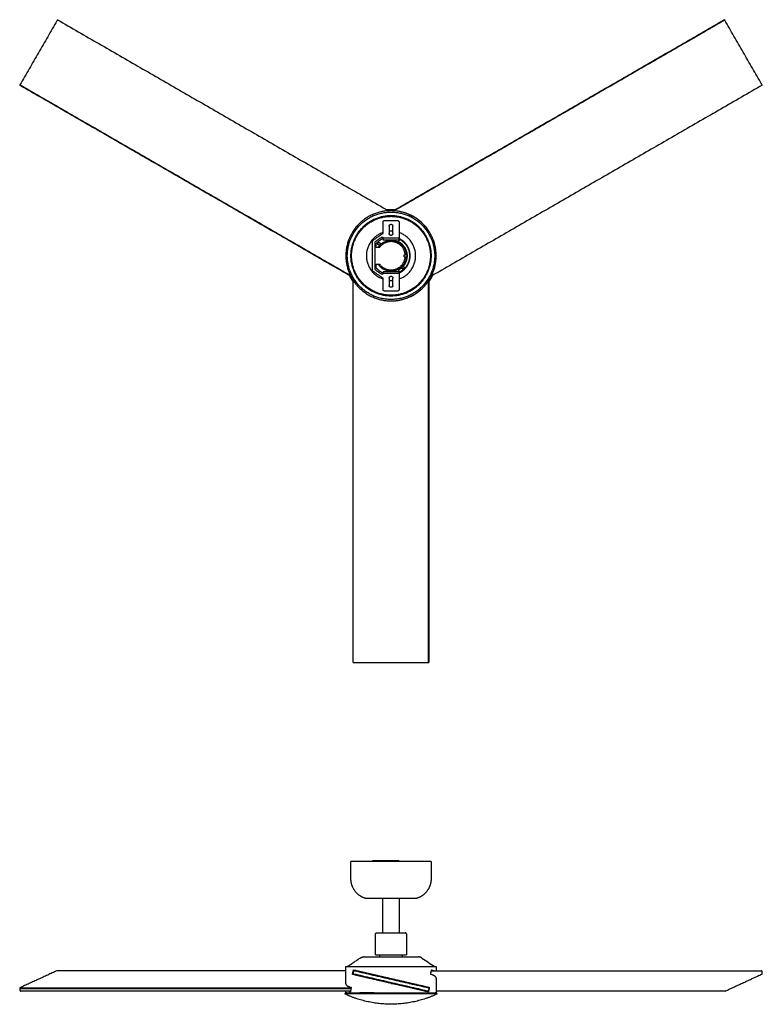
# Model space of a CAD drawing. Header units: millimetres. Extents: x 2334 to 4903, y -719 to 879.
# Tile 1 of 2: x 2334 to 3538, y -719 to 879. Entities that reach past the tile are written whole.
import ezdxf

# ---------------------------------------------------------------- set-up
doc = ezdxf.new("R2010")
doc.units = ezdxf.units.MM
doc.layers.add('Make2D$Visible$Curvas', color=7, linetype='Continuous')

msp = doc.modelspace()

# ---------------------------------------------------------------- linework, layer by layer
at = {"layer": 'Make2D$Visible$Curvas', "color": 7, "lineweight": -3, "true_color": 0xffffff}
for points, degree in [([(2395.1, 879.3), (2394.7, 878.6)], 1), ([(2395.1, 879.3), (2931.9, 569.4)], 1), ([(2939.8, 569.4), (3476.9, 879.5)], 1), ([(2394.1, 877.6), (2334.1, 773.8)], 1), ([(3477.3, 878.7), (2941.4, 569.3)], 1), ([(3537.2, 774.9), (3477.3, 878.7)], 1), ([(2870.7, 463), (2333.7, 773.1)], 1), ([(2334.1, 773.8), (2870.1, 464.4)], 1), ([(3538.2, 773.2), (3001.4, 463.2)], 1), ([(3538.2, 773.2), (3537.8, 773.9)], 1), ([(2936, 561.3), (2927.5, 561.3), (2910.5, 557.8), (2896.1, 548.2), (2890, 542.2)], 3), ([(2982, 542.2), (2975.9, 548.2), (2961.5, 557.8), (2944.5, 561.3), (2936, 561.3)], 3), ([(2981.3, 541.5), (2975.3, 547.4), (2961.1, 556.9), (2944.4, 560.3), (2936, 560.3)], 3), ([(2938.9, 561.2), (2938.9, 561.2)], 1), ([(2923, 532.7), (2923, 550.8)], 1), ([(2926, 553.8), (2946, 553.8)], 1), ([(2933, 544.4), (2933, 532.4)], 1), ([(2939, 532.4), (2939, 544.4)], 1), ([(2949, 550.8), (2949, 524.8)], 1), ([(2907.3, 521.7), (2923, 532.7)], 1), ([(3001.3, 529.5), (3001.3, 529.5), (3001.3, 529.5), (3001.3, 529.5)], 3), ([(2906, 473.2), (2906, 519.3)], 1), ([(2920, 525.8), (2910, 518.8)], 1), ([(2910, 518.8), (2910, 473.8)], 1), ([(2912, 509.8), (2912, 515.9)], 1), ([(2923, 525.8), (2920, 525.8)], 1), ([(2922.7, 524.3), (2923, 524.3)], 1), ([(2923, 524.8), (2923, 525.8)], 1), ([(2949, 524.8), (2923, 524.8)], 1), ([(2923, 524.8), (2923, 521.7)], 1), ([(2949, 521.7), (2923, 521.7)], 1), ([(2949.9, 522.9), (2948, 519.3)], 1), ([(2949, 521.7), (2949, 524.8)], 1), ([(2949, 524.3), (2949, 524.4)], 1), ([(2949.9, 522.9), (2949, 524.4)], 1), ([(2949, 523.8), (2949, 524.3)], 1), ([(2949, 524.3), (2949.9, 522.9)], 1), ([(2949, 524.3), (2949, 521.7)], 1), ([(2993.9, 525.7), (2993.9, 525.8), (2993.9, 525.8), (2993.9, 525.8)], 3), ([(2915, 509.8), (2912, 509.8)], 1), ([(2957.5, 494.8), (2957.5, 497.8)], 1), ([(2961, 497.8), (2959.5, 497.8)], 1), ([(2962, 496.3), (2962, 497.7)], 1), ([(2962, 494.8), (2962, 496.3)], 1), ([(2912, 482.8), (2915, 482.8)], 1), ([(2912, 476.6), (2912, 482.8)], 1), ([(2959.5, 494.8), (2961, 494.8)], 1), ([(2878.1, 466.8), (2881.2, 460.7), (2885.2, 455.1), (2890, 450.3)], 3), ([(2923, 459.8), (2907.3, 470.8)], 1), ([(2910, 473.8), (2920, 466.8)], 1), ([(2920, 466.8), (2923, 466.8)], 1), ([(2923, 468.2), (2922.7, 468.2)], 1), ([(2923, 470.8), (2949, 470.8)], 1), ([(2923, 470.8), (2923, 467.8)], 1), ([(2923, 467.8), (2949, 467.8)], 1), ([(2923, 466.8), (2923, 467.8)], 1), ([(2948, 473.2), (2949.9, 469.6)], 1), ([(2949, 468.2), (2949, 470.8)], 1), ([(2949, 467.8), (2949, 470.8)], 1), ([(2949.9, 469.6), (2949, 468.1)], 1), ([(2949.9, 469.6), (2949, 468.2)], 1), ([(2949, 468.2), (2949, 468.8)], 1), ([(2949, 467.8), (2949, 441.8)], 1), ([(2949.3, 468.8), (2949.4, 468.8)], 1), ([(2874.7, 460.7), (2874.6, 460.8)], 1), ([(2874.7, 460.5), (2874.7, 460.7)], 1), ([(2874.7, -163.7), (2874.7, 456.2)], 1), ([(2890, 450.3), (2896.1, 444.3), (2910.5, 434.7), (2927.5, 431.2), (2936, 431.3)], 3), ([(2890.8, 451), (2896.7, 445.1), (2910.9, 435.6), (2927.6, 432.2), (2936, 432.3)], 3), ([(2923, 441.8), (2923, 459.8)], 1), ([(2933, 460.1), (2933, 448.1)], 1), ([(2939, 448.1), (2939, 460.1)], 1), ([(2996.6, -163.7), (2996.6, 455.1)], 1), ([(2997.6, 461), (2997.4, 460.9)], 1), ([(2997.4, 460.9), (2997.4, 460.8)], 1), ([(2997.4, 456.4), (2997.4, -163.7)], 1), ([(2946, 438.8), (2926, 438.8)], 1), ([(2874.7, -163.7), (2875.5, -163.7)], 1), ([(2876.7, -163.7), (2996.6, -163.7)], 1), ([(2871, -515), (2871, -487.1)], 1), ([(2906, -485.6), (2906, -487.1)], 1), ([(2923, -485.6), (2907.3, -485.6)], 1), ([(2923, -485.6), (2923, -487.1)], 1), ([(2946, -485.6), (2926, -485.6)], 1), ([(2949, -485.6), (2949, -487.1)], 1), ([(3001, -487.1), (3001, -515)], 1), ([(2922.8, -602.5), (2922.8, -547.1)], 1), ([(2949.3, -547.1), (2949.3, -602.5)], 1), ([(2911, -638.4), (2911, -604.5)], 1), ([(2961, -604.5), (2961, -638.4)], 1), ([(2917.9, -641.6), (2917.9, -638.4)], 1), ([(2954.1, -638.4), (2954.1, -641.6)], 1), ([(2865.3, -657.3), (2885.8, -643.6)], 1), ([(2986.2, -643.6), (2993.1, -648.2), (2999.9, -652.8), (3006.7, -657.3)], 3), ([(2394.1, -664.2), (2334.1, -691.8)], 1), ([(2862.8, -664.2), (2394.1, -664.2)], 1), ([(2862.8, -685.3), (2862.8, -657.3)], 1), ([(2874.7, -668.3), (2875.5, -664.9)], 1), ([(2995.3, -697.2), (2875.5, -669.5)], 1), ([(2876.3, -664.2), (2876.3, -664.2)], 1), ([(2876.7, -664.2), (2996.6, -691.8)], 1), ([(2883.9, -665.8), (2883.9, -664.8)], 1), ([(3001.5, -664.1), (3537.3, -664.1)], 1), ([(3009.2, -657.3), (3009.2, -664.1)], 1), ([(3477.9, -697.2), (3537.8, -669.5)], 1), ([(3538.2, -668.3), (3537.8, -664.9)], 1), ([(2883.9, -672.5), (2883.9, -671.5)], 1), ([(2936, -684.6), (2937.6, -684.6), (2939.2, -684.6), (2940.7, -684.6)], 3), ([(2980.8, -687.2), (2980.7, -687.5), (2980.6, -687.8), (2980.5, -688.1)], 3), ([(3009.2, -676.1), (3009.2, -698.7)], 1), ([(2333.8, -693), (2334.2, -696.4)], 1), ([(2333.8, -693), (2871.1, -693)], 1), ([(2334.1, -691.8), (2871.3, -691.8)], 1), ([(2870.3, -697.2), (2334.7, -697.2)], 1), ([(2862.8, -698.7), (2862.8, -697.2)], 1), ([(2864.3, -700.2), (2864.3, -700.2), (2868, -700.2), (2878.6, -700.2), (2885.3, -700.2)], 3), ([(2908.6, -700.2), (2917.2, -700.2), (2926.6, -700.2), (2936, -700.2)], 3), ([(2917.9, -701.1), (2917.9, -700.2)], 1), ([(2936, -700.2), (2945.4, -700.2), (2954.8, -700.2), (2963.5, -700.2)], 3), ([(2954.1, -700.2), (2954.1, -701.1)], 1), ([(2978.8, -693.4), (2978.7, -693.6), (2978.6, -693.9), (2978.5, -694.2)], 3), ([(2986.7, -700.2), (2993.4, -700.2), (3004, -700.2), (3007.7, -700.2), (3007.7, -700.2)], 3), ([(2997.3, -693), (2996.5, -696.4)], 1), ([(3477.8, -697.2), (3009.2, -697.2)], 1)]:
    msp.add_open_spline(points, degree=degree, dxfattribs=at)
for points, weights in [([(2395.1, 879.3), (2395.1, 879.3), (2395.1, 879.3)], [1, 0.993571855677, 1]), ([(3476.9, 879.5), (3476.9, 879.5), (3476.9, 879.4)], [1, 0.963995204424, 1]), ([(2394.7, 878.6), (2394.6, 878.4), (2394.1, 877.6)], [1, 0.707106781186, 1]), ([(3537.8, 773.9), (3537.7, 774.1), (3537.2, 774.9)], [1, 0.707106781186, 1]), ([(3538.2, 773.2), (3538.2, 773.2), (3538.2, 773.2)], [1, 0.993571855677, 1]), ([(3538.2, 773.2), (3538.2, 773.2), (3538.2, 773.2)], [0.936939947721, 0.961734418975, 1]), ([(2920.4, 559.4), (2920.4, 559.4), (2920.4, 559.3)], [0.869740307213, 0.870541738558, 0.871382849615]), ([(2936, 570.9), (2932.9, 570.9), (2929.8, 570.6)], [1, 0.982983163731, 0.967943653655]), ([(2936, 570.8), (2932.9, 570.8), (2929.8, 570.6)], [1, 0.983143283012, 0.968226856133]), ([(2942, 570.6), (2939, 570.9), (2936, 570.9)], [0.969053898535, 0.983609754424, 1]), ([(2941.9, 570.6), (2939, 570.8), (2936, 570.8)], [0.969352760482, 0.983777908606, 1]), ([(2915.9, 558.1), (2915.9, 558.1), (2915.9, 558.1)], [0.879847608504, 0.879314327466, 0.878791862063]), ([(2923, 550.8), (2923, 553.8), (2926, 553.8)], [1, 0.707106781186, 1]), ([(2946, 553.8), (2949, 553.8), (2949, 550.8)], [1, 0.707106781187, 1]), ([(2952.3, 559.2), (2952.3, 559.2), (2952.3, 559.2)], [0.855560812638, 0.855853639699, 0.856189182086]), ([(2957, 557.8), (2957, 557.8), (2957, 557.8)], [0.853615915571, 0.853597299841, 0.853584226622]), ([(2936, 536.1), (2934.5, 536.1), (2933, 536)], [1, 0.984635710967, 0.970883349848]), ([(2939, 536), (2937.5, 536.1), (2936, 536.1)], [0.970870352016, 0.984628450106, 1]), ([(2906, 519.3), (2906, 520.8), (2907.3, 521.7)], [1, 0.886978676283, 1]), ([(2912, 515.9), (2916.4, 521.3), (2922.7, 524.3)], [1, 0.975513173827, 1]), ([(2948, 519.3), (2961.1, 512.5), (2962, 497.7)], [1, 0.869481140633, 1]), ([(2957.5, 497.8), (2957.5, 497.8), (2959.5, 497.8)], [1, 0.707106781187, 1]), ([(2962, 494.8), (2961.4, 485.6), (2955.3, 478.8)], [1, 0.943094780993, 1]), ([(2957.5, 494.8), (2957.5, 494.8), (2959.5, 494.8)], [1, 0.707106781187, 1]), ([(2868.6, 464.2), (2871.3, 458.7), (2874.7, 453.7)], [0.878912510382, 0.866758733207, 0.860429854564]), ([(2868.6, 464.2), (2871.2, 458.7), (2874.7, 453.7)], [0.879033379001, 0.866729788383, 0.860367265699]), ([(2907.3, 470.8), (2906, 471.7), (2906, 473.2)], [1, 0.886978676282, 1]), ([(2922.7, 468.2), (2916.4, 471.2), (2912, 476.6)], [1, 0.975513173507, 1]), ([(2953.5, 477), (2951, 474.7), (2948, 473.2)], [1, 0.991822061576, 1]), ([(2953.5, 477), (2953.6, 478.7), (2955.3, 478.8)], [1, 0.765909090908, 1]), ([(2955.3, 478.8), (2955.4, 478.8), (2955.5, 478.8)], [1, 0.999052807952, 1]), ([(2997.4, 453.9), (3000.9, 458.9), (3003.5, 464.5)], [0.860615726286, 0.867097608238, 0.879528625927]), ([(2997.4, 453.9), (3000.9, 458.9), (3003.5, 464.4)], [0.860680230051, 0.867125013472, 0.879397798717]), ([(2933, 456.5), (2934.5, 456.4), (2936, 456.4)], [0.970889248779, 0.984639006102, 1]), ([(2936, 456.4), (2937.5, 456.4), (2939, 456.5)], [1, 0.984621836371, 0.970858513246]), ([(2926, 438.8), (2923, 438.8), (2923, 441.8)], [1, 0.707106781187, 1]), ([(2949, 441.8), (2949, 438.8), (2946, 438.8)], [1, 0.707106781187, 1]), ([(2934, 431.3), (2934.1, 431.3), (2934.1, 431.3)], [0.859024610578, 0.859359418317, 0.859714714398]), ([(2936.9, 431.3), (2936.9, 431.3), (2936.9, 431.3)], [0.858633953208, 0.858445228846, 0.858263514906]), ([(2874.7, -163.7), (2874.7, -163.7), (2874.7, -163.7)], [1, 0.993571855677, 1]), ([(2875.5, -163.7), (2875.8, -163.7), (2876.7, -163.7)], [1, 0.707106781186, 1]), ([(2936, -487.1), (2871, -487.1), (2871, -487.1)], [1, 0.707106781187, 1]), ([(2907.3, -485.6), (2906, -485.6), (2906, -485.6)], [1, 0.886978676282, 1]), ([(2926, -485.6), (2923, -485.6), (2923, -485.6)], [1, 0.707106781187, 1]), ([(3001, -487.1), (3001, -487.1), (2936, -487.1)], [1, 0.707106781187, 1]), ([(2949, -485.6), (2949, -485.6), (2946, -485.6)], [1, 0.707106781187, 1]), ([(2936, -547.1), (2896, -547.1), (2896, -547.1)], [1, 0.707106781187, 1]), ([(2976, -547.1), (2976, -547.1), (2936, -547.1)], [1, 0.707106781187, 1]), ([(2911, -638.4), (2911, -638.4), (2936, -638.4)], [1, 0.707106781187, 1]), ([(2936, -638.4), (2961, -638.4), (2961, -638.4)], [1, 0.707106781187, 1]), ([(2885.8, -643.6), (2888.7, -641.7), (2892.2, -641.6)], [0.861880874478, 0.887082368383, 0.988551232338]), ([(2892.2, -641.6), (2892.2, -641.6), (2936, -641.6)], [1, 0.707106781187, 1]), ([(2936, -641.6), (2979.8, -641.6), (2979.8, -641.6)], [1, 0.707106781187, 1]), ([(2986.2, -643.6), (2983.3, -641.7), (2979.8, -641.6)], [0.861880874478, 0.887082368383, 0.988551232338]), ([(2862.8, -657.3), (2862.8, -657.3), (2936, -657.3)], [1, 0.707106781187, 1]), ([(2873.5, -670.1), (2874.3, -666.6), (2875.2, -662.8)], [0.865639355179, 0.863438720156, 0.861638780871]), ([(2936, -684.5), (2894.9, -675.1), (2873.5, -670.1)], [1, 0.811482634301, 0.865639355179]), ([(2875.5, -669.5), (2874.5, -669.3), (2874.7, -668.3)], [1, 0.707106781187, 1]), ([(2875.2, -662.8), (2897, -667.8), (2936, -676.8)], [0.861638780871, 0.819142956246, 1]), ([(2875.5, -664.9), (2875.8, -663.9), (2876.7, -664.2)], [1, 0.707106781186, 1]), ([(2936, -657.3), (3009.2, -657.3), (3009.2, -657.3)], [1, 0.707106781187, 1]), ([(3000.3, -670.1), (3001.1, -666.6), (3001.8, -662.8)], [0.865639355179, 0.863438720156, 0.861638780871]), ([(3009.2, -676.1), (3009.2, -672.4), (3000.3, -670.1)], [0.868347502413, 0.84018173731, 0.865639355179]), ([(3002.3, -664.1), (3002, -664), (3001.6, -663.8)], [0.855770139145, 0.856382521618, 0.85716407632]), ([(3001.8, -662.8), (3003.9, -663.4), (3005.4, -664.1)], [0.861638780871, 0.85621629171, 0.854430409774]), ([(3537.3, -664.1), (3537.3, -664.1), (3537.2, -664.2)], [1, 0.993571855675, 1]), ([(3537.8, -664.9), (3537.7, -664.1), (3537.3, -664.1)], [1, 0.782608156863, 1]), ([(3537.8, -669.5), (3538.3, -669.3), (3538.2, -668.3)], [1, 0.707106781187, 1]), ([(2862.8, -685.3), (2862.8, -689), (2871.5, -691.2)], [0.868347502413, 0.84053106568, 0.865016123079]), ([(2887.1, -672.2), (2887.1, -672.2), (2887.1, -672.2)], [0.908902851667, 0.908892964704, 0.908883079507]), ([(2914.5, -679.6), (2916.7, -679.6), (2919.1, -679.6)], [0.883759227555, 0.891505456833, 0.901238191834]), ([(2936, -676.8), (2976.8, -686.2), (2998.3, -691.2)], [1, 0.812581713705, 0.865016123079]), ([(2996.6, -698.5), (2974.8, -693.5), (2936, -684.5)], [0.861164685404, 0.820167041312, 1]), ([(2943.5, -679.6), (2945.7, -679.6), (2947.9, -679.6)], [0.948670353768, 0.935652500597, 0.924416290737]), ([(2965.2, -684.6), (2967.5, -684.6), (2969.6, -684.6)], [0.860825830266, 0.856575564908, 0.854809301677]), ([(2334.2, -696.4), (2334.3, -697.2), (2334.7, -697.2)], [1, 0.782608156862, 1]), ([(2334.7, -697.2), (2334.7, -697.2), (2334.8, -697.2)], [1, 0.993571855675, 1]), ([(2861.4, -701.1), (2861.4, -701.1), (2936, -701.1)], [1, 0.707106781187, 1]), ([(2861.4, -701.4), (2861.4, -701.2), (2861.4, -701.1)], [1, 0.946149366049, 0.912100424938]), ([(2862, -702.4), (2861.4, -702.1), (2861.4, -701.4)], [0.882038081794, 0.788966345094, 0.999999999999]), ([(2936, -718.6), (2897.3, -718.3), (2862, -702.4)], [1, 0.978469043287, 0.999960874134]), ([(2864.3, -700.2), (2862.8, -700.2), (2862.8, -698.7)], [1, 0.707106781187, 1]), ([(2870.1, -698.5), (2868, -697.9), (2866.5, -697.2)], [0.861164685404, 0.855995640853, 0.854337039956]), ([(2869.6, -697.2), (2869.9, -697.3), (2870.3, -697.5)], [0.855605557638, 0.856130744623, 0.856790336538]), ([(2871.5, -691.2), (2870.7, -694.7), (2870.1, -698.5)], [0.865016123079, 0.86289395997, 0.861164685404]), ([(2908.6, -700.2), (2895.4, -700.2), (2885.3, -700.2)], [0.887325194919, 0.853553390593, 0.853553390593]), ([(2936, -701.1), (3010.6, -701.1), (3010.6, -701.1)], [1, 0.707106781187, 1]), ([(3010, -702.4), (2974.7, -718.3), (2936, -718.6)], [0.999960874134, 0.978469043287, 1]), ([(2963.5, -700.2), (2976.6, -700.2), (2986.7, -700.2)], [0.887325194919, 0.853553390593, 0.853553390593]), ([(2973.8, -692.2), (2973.8, -692.2), (2973.8, -692.2)], [0.872966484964, 0.872963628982, 0.87296077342]), ([(2977.7, -694.2), (2978.5, -694.2), (2978.5, -694.2)], [0.930649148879, 0.959809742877, 1]), ([(2978.5, -694.2), (2978.5, -694.3), (2978.4, -694.3)], [0.910612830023, 0.899046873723, 0.889825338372]), ([(2986.9, -688.6), (2985.9, -688.9), (2985, -689.1)], [0.918296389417, 0.913651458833, 0.909339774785]), ([(2996.5, -696.4), (2996.3, -697.4), (2995.3, -697.2)], [1, 0.707106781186, 1]), ([(2998.3, -691.2), (2997.4, -694.7), (2996.6, -698.5)], [0.865016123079, 0.86289395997, 0.861164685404]), ([(3009.2, -698.7), (3009.2, -700.2), (3007.7, -700.2)], [1, 0.707106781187, 1]), ([(3010.6, -701.4), (3010.6, -702.1), (3010, -702.4)], [0.999999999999, 0.788966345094, 0.882038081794]), ([(3010.6, -701.4), (3010.6, -701.2), (3010.6, -701.1)], [1, 0.946149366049, 0.912100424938]), ([(3477.8, -697.2), (3477.9, -697.2), (3477.9, -697.2)], [1, 0.993571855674, 1])]:
    msp.add_rational_spline(points, weights, degree=2, dxfattribs=at)
for points, weights, knots in [([(3477.3, 878.7), (3477.1, 879), (3477, 879.2), (3476.9, 879.5), (3476.9, 879.5)], [1, 0.915586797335, 1, 0.915586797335, 1], [0, 0, 0, 0.657757, 0.657757, 1.315514, 1.315514, 1.315514]), ([(2334.1, 773.8), (2334, 773.5), (2333.8, 773.3), (2333.7, 773.1), (2333.7, 773.1)], [1, 0.915586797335, 1, 0.915586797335, 1], [0, 0, 0, 0.657757, 0.657757, 1.315514, 1.315514, 1.315514]), ([(2936, 569.5), (2862.8, 569.5), (2862.8, 496.3), (2862.8, 423), (2936, 423)], [1, 0.707106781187, 1, 0.707106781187, 1], [-230.097961, -230.097961, -230.097961, -115.048981, -115.048981, 0, 0, 0]), ([(2936, 425.3), (2865.1, 425.3), (2865.1, 496.3), (2865.1, 567.2), (2936, 567.2)], [1, 0.707106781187, 1, 0.707106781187, 1], [-222.872298, -222.872298, -222.872298, -111.436149, -111.436149, 0, 0, 0]), ([(2936, 431.3), (2871, 431.3), (2871, 496.3), (2871, 561.3), (2936, 561.3)], [1, 0.707106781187, 1, 0.707106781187, 1], [0, 0, 0, 102.101761, 102.101761, 204.203522, 204.203522, 204.203522]), ([(2936, 432.3), (2872, 432.3), (2872, 496.3), (2872, 560.3), (2936, 560.3)], [1, 0.707106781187, 1, 0.707106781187, 1], [-201.06193, -201.06193, -201.06193, -100.530965, -100.530965, 0, 0, 0]), ([(2936, 423), (3009.2, 423), (3009.2, 496.3), (3009.2, 569.5), (2936, 569.5)], [1, 0.707106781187, 1, 0.707106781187, 1], [-230.097961, -230.097961, -230.097961, -115.048981, -115.048981, 0, 0, 0]), ([(2936, 567.2), (3006.9, 567.2), (3006.9, 496.3), (3006.9, 425.3), (2936, 425.3)], [1, 0.707106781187, 1, 0.707106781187, 1], [-222.872298, -222.872298, -222.872298, -111.436149, -111.436149, 0, 0, 0]), ([(2936, 561.3), (3001, 561.3), (3001, 496.3), (3001, 431.3), (2936, 431.3)], [1, 0.707106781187, 1, 0.707106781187, 1], [0, 0, 0, 102.101761, 102.101761, 204.203522, 204.203522, 204.203522]), ([(2936, 560.3), (3000, 560.3), (3000, 496.3), (3000, 432.3), (2936, 432.3)], [1, 0.707106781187, 1, 0.707106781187, 1], [-201.06193, -201.06193, -201.06193, -100.530965, -100.530965, 0, 0, 0]), ([(2933, 544.4), (2933, 547.4), (2936, 547.4), (2939, 547.4), (2939, 544.4)], [1, 0.707106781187, 1, 0.707106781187, 1], [-9.424778, -9.424778, -9.424778, -4.712389, -4.712389, 0, 0, 0]), ([(2923, 534), (2896.1, 524.7), (2896.1, 496.3), (2896.1, 467.8), (2923, 458.6)], [0.898964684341, 0.772003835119, 1, 0.77200740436, 0.898960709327], [-111.391138, -111.391138, -111.391138, -62.634621, -62.634621, -13.878867, -13.878867, -13.878867]), ([(2939, 532.4), (2939, 529.4), (2936, 529.4), (2933, 529.4), (2933, 532.4)], [1, 0.707106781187, 1, 0.707106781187, 1], [-9.424778, -9.424778, -9.424778, -4.712389, -4.712389, 0, 0, 0]), ([(2949, 458.6), (2975.9, 467.8), (2975.9, 496.3), (2975.9, 524.7), (2949, 534)], [0.898929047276, 0.772035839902, 1, 0.772019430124, 0.898947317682], [-111.384294, -111.384294, -111.384294, -62.634621, -62.634621, -13.881438, -13.881438, -13.881438]), ([(2916.6, 513.7), (2914.6, 513.7), (2914.6, 515.7), (2914.6, 517.7), (2916.6, 517.7)], [1, 0.707106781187, 1, 0.707106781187, 1], [-6.283185, -6.283185, -6.283185, -3.141593, -3.141593, 0, 0, 0]), ([(2915, 509.8), (2924.8, 525), (2942.3, 520.4), (2959.9, 515.9), (2961, 497.8)], [1, 0.809333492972, 1, 0.809333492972, 1], [55.680446, 55.680446, 55.680446, 74.513843, 74.513843, 93.347239, 93.347239, 93.347239]), ([(2916.6, 517.7), (2918.6, 517.7), (2918.6, 515.7), (2918.6, 513.7), (2916.6, 513.7)], [1, 0.707106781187, 1, 0.707106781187, 1], [-6.283185, -6.283185, -6.283185, -3.141593, -3.141593, 0, 0, 0]), ([(2959, 497.8), (2957.9, 513.9), (2942.4, 518.4), (2926.9, 522.8), (2917.4, 509.8)], [1, 0.81835205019, 1, 0.81835205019, 1], [-56.327791, -56.327791, -56.327791, -28.163896, -28.163896, 0, 0, 0]), ([(2949, 468.1), (2967, 476.4), (2967, 496.3), (2967, 516.1), (2949, 524.4)], [1, 0.842423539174, 1, 0.842423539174, 1], [-70.559831, -70.559831, -70.559831, -35.279916, -35.279916, 0, 0, 0]), ([(2949.9, 522.9), (2966, 514.5), (2966, 496.3), (2966, 478), (2949.9, 469.6)], [1, 0.854911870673, 1, 0.854911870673, 1], [-65.449847, -65.449847, -65.449847, -32.724923, -32.724923, 0, 0, 0]), ([(2961, 494.8), (2959.9, 476.6), (2942.3, 472.1), (2924.8, 467.5), (2915, 482.8)], [1, 0.809333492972, 1, 0.809333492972, 1], [0.900541, 0.900541, 0.900541, 19.733937, 19.733937, 38.567333, 38.567333, 38.567333]), ([(2917.4, 482.8), (2926.9, 469.7), (2942.4, 474.2), (2957.9, 478.6), (2959, 494.8)], [1, 0.81835205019, 1, 0.81835205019, 1], [-56.327791, -56.327791, -56.327791, -28.163896, -28.163896, 0, 0, 0]), ([(2957.5, 476.8), (2957.5, 476.8), (2957.5, 476.8), (2957.5, 476.8), (2957.5, 476.8)], [0.998143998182, 0.999069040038, 1, 0.999229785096, 0.998463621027], [-3.15157819, -3.15157819, -3.15157819, -3.14159265, -3.14159265, -3.13333128, -3.13333128, -3.13333128]), ([(2933, 460.1), (2933, 463.1), (2936, 463.1), (2939, 463.1), (2939, 460.1)], [1, 0.707106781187, 1, 0.707106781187, 1], [-9.424778, -9.424778, -9.424778, -4.712389, -4.712389, 0, 0, 0]), ([(2939, 448.1), (2939, 445.1), (2936, 445.1), (2933, 445.1), (2933, 448.1)], [1, 0.707106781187, 1, 0.707106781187, 1], [-9.424778, -9.424778, -9.424778, -4.712389, -4.712389, 0, 0, 0]), ([(2996.6, -163.7), (2996.9, -163.7), (2997.2, -163.7), (2997.4, -163.7), (2997.4, -163.7)], [1, 0.915586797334, 1, 0.915586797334, 1], [0, 0, 0, 0.657757, 0.657757, 1.315514, 1.315514, 1.315514]), ([(2896, -547.1), (2885, -544.3), (2878, -535.3), (2871, -526.3), (2871, -515)], [1, 0.894552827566, 0.894552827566, 0.894552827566, 1], [0, 0, 0, 22.748542, 22.748542, 45.497083, 45.497083, 45.497083]), ([(3001, -515), (3001, -526.3), (2994, -535.3), (2987, -544.3), (2976, -547.1)], [1, 0.894552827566, 0.894552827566, 0.894552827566, 1], [0, 0, 0, 22.748542, 22.748542, 45.497083, 45.497083, 45.497083]), ([(2911, -604.5), (2911, -603.7), (2911.6, -603.1), (2912.2, -602.5), (2913.1, -602.5)], [1, 0.853553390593, 0.853553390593, 0.853553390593, 1], [0, 0, 0, 1.7002, 1.7002, 3.400401, 3.400401, 3.400401]), ([(2913.1, -602.5), (2913.1, -602.5), (2919.8, -602.5), (2926.5, -602.5), (2936, -602.5)], [1, 0.853553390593, 0.853553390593, 0.853553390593, 1], [0, 0, 0, 18.991269, 18.991269, 37.982539, 37.982539, 37.982539]), ([(2936, -602.5), (2945.5, -602.5), (2952.2, -602.5), (2958.9, -602.5), (2958.9, -602.5)], [1, 0.853553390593, 0.853553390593, 0.853553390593, 1], [0, 0, 0, 18.991269, 18.991269, 37.982539, 37.982539, 37.982539]), ([(2961, -604.5), (2961, -603.7), (2960.4, -603.1), (2959.8, -602.5), (2958.9, -602.5)], [1, 0.853553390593, 0.853553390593, 0.853553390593, 1], [0, 0, 0, 1.7002, 1.7002, 3.400401, 3.400401, 3.400401]), ([(2334.1, -691.8), (2333.9, -691.8), (2333.8, -692.2), (2333.7, -692.6), (2333.8, -693)], [1, 0.864179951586, 1, 0.864179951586, 1], [0.067177, 0.067177, 0.067177, 0.905249, 0.905249, 1.743321, 1.743321, 1.743321]), ([(2996.6, -691.8), (2997.1, -691.8), (2997.3, -692.2), (2997.6, -692.6), (2997.3, -693)], [1, 0.853354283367, 1, 0.853354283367, 1], [0, 0, 0, 0.871661, 0.871661, 1.743321, 1.743321, 1.743321])]:
    msp.add_rational_spline(points, weights, degree=2, knots=knots, dxfattribs=at)
for points, knots in [([(2987.8, 548), (2981, 554.8), (2964.7, 565.6), (2945.6, 569.6), (2936, 569.5)], [169.039179, 169.039179, 169.039179, 169.039179, 197.212376, 225.383314, 225.383314, 225.383314, 225.383314]), ([(2917.4, 509.8), (2917.3, 509.8), (2917.3, 509.8), (2917.1, 509.8), (2916.8, 509.8), (2916.5, 509.8), (2916.3, 509.8), (2916, 509.8), (2915.8, 509.8), (2915.6, 509.8), (2915.5, 509.8), (2915.3, 509.8), (2915.2, 509.8), (2915.1, 509.8), (2915, 509.8), (2915, 509.8), (2915, 509.8), (2915, 509.8)], [0, 0, 0, 0, 0.174847, 0.174847, 1.140954, 1.140954, 2.107062, 2.107062, 3.073169, 3.073169, 3.961686, 3.961686, 4.850202, 4.850202, 5.738718, 5.738718, 6.627234, 6.627234, 6.627234, 6.627234]), ([(2962, 497.4), (2962, 497.5), (2962, 497.6), (2962, 497.7), (2961.9, 498.2), (2961.9, 498.6), (2961.9, 499.1), (2961.8, 499.5), (2961.7, 500), (2961.7, 500.4), (2961.6, 500.9), (2961.5, 501.3), (2961.4, 501.8), (2961.3, 502.2), (2961.2, 502.7), (2961.1, 503.1), (2961, 503.5), (2960.8, 504), (2960.7, 504.4), (2960.6, 504.8), (2960.4, 505.3), (2960.2, 505.7), (2960.1, 506.1), (2959.9, 506.5), (2959.7, 507), (2959.5, 507.3), (2959.4, 507.7), (2959.2, 508)], [20.251061, 20.251061, 20.251061, 20.251061, 20.583244, 20.583244, 20.583244, 21.957952, 21.957952, 21.957952, 23.327302, 23.327302, 23.327302, 24.696761, 24.696761, 24.696761, 26.065969, 26.065969, 26.065969, 27.434563, 27.434563, 27.434563, 28.802181, 28.802181, 28.802181, 30.168461, 30.168461, 30.168461, 31.377358, 31.377358, 31.377358, 31.377358]), ([(2962, 497.7), (2962, 497.5), (2962, 497.2), (2962, 497), (2962, 496.8), (2962, 496.5), (2962, 496.3)], [0, 0, 0, 0, 0.7284, 0.7284, 0.7284, 1.479415, 1.479415, 1.479415, 1.479415]), ([(2962, 496.3), (2962, 496), (2962, 495.8), (2962, 495.5), (2962, 495.3), (2962, 495), (2962, 494.8)], [0, 0, 0, 0, 0.751015, 0.751015, 0.751015, 1.479415, 1.479415, 1.479415, 1.479415]), ([(2915, 482.8), (2915, 482.8), (2915, 482.8), (2915, 482.8), (2915.1, 482.8), (2915.2, 482.8), (2915.3, 482.8), (2915.5, 482.8), (2915.6, 482.8), (2915.8, 482.8), (2916, 482.8), (2916.3, 482.8), (2916.5, 482.8), (2916.8, 482.8), (2917.1, 482.8), (2917.3, 482.8), (2917.3, 482.8), (2917.4, 482.8)], [0, 0, 0, 0, 0.888516, 0.888516, 1.777032, 1.777032, 2.665549, 2.665549, 3.554065, 3.554065, 4.520172, 4.520172, 5.48628, 5.48628, 6.452388, 6.452388, 6.627234, 6.627234, 6.627234, 6.627234]), ([(2955.3, 478.8), (2955.6, 479.1), (2955.8, 479.4), (2956.1, 479.7), (2956.4, 480.1), (2956.7, 480.4), (2956.9, 480.8), (2957.2, 481.2), (2957.5, 481.6), (2957.7, 482), (2958, 482.4), (2958.2, 482.8), (2958.5, 483.2), (2958.7, 483.6), (2958.9, 484), (2959.2, 484.4), (2959.4, 484.9), (2959.6, 485.3), (2959.8, 485.7), (2960, 486.2), (2960.2, 486.7), (2960.3, 487.1), (2960.5, 487.6), (2960.7, 488), (2960.8, 488.5), (2961, 489), (2961.1, 489.5), (2961.2, 489.9), (2961.3, 490.4), (2961.5, 490.9), (2961.5, 491.4), (2961.6, 491.9), (2961.7, 492.3), (2961.8, 492.8), (2961.8, 492.9), (2961.8, 493), (2961.8, 493.1), (2961.8, 493.2), (2961.8, 493.3), (2961.8, 493.3), (2961.9, 493.5), (2961.9, 493.7), (2961.9, 493.9), (2961.9, 494.2), (2962, 494.6), (2962, 495), (2962, 495), (2962, 495.1), (2962, 495.1)], [0, 0, 0, 0, 1.225955, 1.225955, 1.225955, 2.601747, 2.601747, 2.601747, 4.002921, 4.002921, 4.002921, 5.416539, 5.416539, 5.416539, 6.86019, 6.86019, 6.86019, 8.319227, 8.319227, 8.319227, 9.791584, 9.791584, 9.791584, 11.273695, 11.273695, 11.273695, 12.759195, 12.759195, 12.759195, 14.238645, 14.238645, 14.238645, 15.706838, 15.706838, 15.706838, 15.957133, 15.957133, 15.957133, 16.212902, 16.212902, 16.212902, 16.734134, 16.734134, 16.734134, 17.847471, 17.847471, 17.847471, 18.023601, 18.023601, 18.023601, 18.023601]), ([(2955.5, 474.8), (2955.4, 474.8), (2955.3, 474.8), (2955.3, 474.8), (2955.2, 474.8), (2955.2, 474.8), (2955.1, 474.8), (2955, 474.8), (2955, 474.9), (2954.9, 474.9), (2954.9, 474.9), (2954.8, 474.9), (2954.8, 474.9), (2954.7, 474.9), (2954.7, 475), (2954.6, 475), (2954.6, 475), (2954.5, 475), (2954.5, 475.1), (2954.4, 475.1), (2954.4, 475.1), (2954.3, 475.2), (2954.3, 475.2), (2954.2, 475.2), (2954.2, 475.3), (2954.1, 475.3), (2954.1, 475.4), (2954, 475.4), (2954, 475.4), (2954, 475.4), (2954, 475.4), (2954, 475.4), (2954, 475.4), (2954, 475.5), (2954, 475.5), (2954, 475.5), (2954, 475.5), (2953.9, 475.5), (2953.9, 475.6), (2953.8, 475.6), (2953.8, 475.7), (2953.8, 475.7), (2953.8, 475.8), (2953.7, 475.8), (2953.7, 475.9), (2953.7, 475.9), (2953.6, 476), (2953.6, 476), (2953.6, 476.1), (2953.6, 476.1), (2953.6, 476.2), (2953.5, 476.2), (2953.5, 476.3), (2953.5, 476.3), (2953.5, 476.4), (2953.5, 476.4), (2953.5, 476.5), (2953.5, 476.6), (2953.5, 476.6), (2953.5, 476.7), (2953.5, 476.7), (2953.5, 476.8), (2953.5, 476.8), (2953.5, 476.9), (2953.5, 476.9), (2953.5, 477), (2953.5, 477)], [-3.316697, -3.316697, -3.316697, -3.316697, -3.142156, -3.142156, -3.142156, -2.968659, -2.968659, -2.968659, -2.795978, -2.795978, -2.795978, -2.623833, -2.623833, -2.623833, -2.449052, -2.449052, -2.449052, -2.274345, -2.274345, -2.274345, -2.099299, -2.099299, -2.099299, -1.923522, -1.923522, -1.923522, -1.746724, -1.746724, -1.746724, -1.69483, -1.69483, -1.69483, -1.662519, -1.662519, -1.662519, -1.640649, -1.640649, -1.640649, -1.456903, -1.456903, -1.456903, -1.28398, -1.28398, -1.28398, -1.112052, -1.112052, -1.112052, -0.940638, -0.940638, -0.940638, -0.769264, -0.769264, -0.769264, -0.5975, -0.5975, -0.5975, -0.427395, -0.427395, -0.427395, -0.255542, -0.255542, -0.255542, -0.083745, -0.083745, -0.083745, 0, 0, 0, 0]), ([(2955.5, 478.8), (2955.5, 478.8), (2955.6, 478.8), (2955.6, 478.8), (2955.7, 478.8), (2955.8, 478.8), (2955.8, 478.8), (2955.9, 478.8), (2956, 478.7), (2956, 478.7), (2956.1, 478.7), (2956.2, 478.7), (2956.2, 478.7), (2956.3, 478.6), (2956.3, 478.6), (2956.4, 478.6), (2956.4, 478.5), (2956.5, 478.5), (2956.5, 478.5), (2956.6, 478.4), (2956.6, 478.4), (2956.7, 478.4), (2956.7, 478.3), (2956.8, 478.3), (2956.8, 478.3), (2956.9, 478.2), (2956.9, 478.2), (2957, 478.1), (2957, 478.1), (2957, 478), (2957.1, 478), (2957.1, 477.9), (2957.1, 477.9), (2957.2, 477.8), (2957.2, 477.8), (2957.2, 477.7), (2957.2, 477.7), (2957.3, 477.6), (2957.3, 477.6), (2957.3, 477.5), (2957.3, 477.5), (2957.3, 477.4), (2957.4, 477.4), (2957.4, 477.3), (2957.4, 477.3), (2957.4, 477.2), (2957.4, 477.2), (2957.4, 477.1), (2957.4, 477.1), (2957.4, 477.1), (2957.4, 477), (2957.4, 477), (2957.4, 476.9), (2957.5, 476.9), (2957.5, 476.8)], [-6.284748, -6.284748, -6.284748, -6.284748, -6.086825, -6.086825, -6.086825, -5.890672, -5.890672, -5.890672, -5.696461, -5.696461, -5.696461, -5.50437, -5.50437, -5.50437, -5.314586, -5.314586, -5.314586, -5.127308, -5.127308, -5.127308, -4.940438, -4.940438, -4.940438, -4.757781, -4.757781, -4.757781, -4.578299, -4.578299, -4.578299, -4.402244, -4.402244, -4.402244, -4.229885, -4.229885, -4.229885, -4.061518, -4.061518, -4.061518, -3.897468, -3.897468, -3.897468, -3.738104, -3.738104, -3.738104, -3.583856, -3.583856, -3.583856, -3.435245, -3.435245, -3.435245, -3.292925, -3.292925, -3.292925, -3.151725, -3.151725, -3.151725, -3.151725]), ([(2957.5, 476.8), (2957.5, 476.8), (2957.4, 476.7), (2957.4, 476.7), (2957.4, 476.6), (2957.4, 476.6), (2957.4, 476.6), (2957.4, 476.5), (2957.4, 476.5), (2957.4, 476.5), (2957.4, 476.4), (2957.4, 476.4), (2957.4, 476.3), (2957.4, 476.3), (2957.4, 476.3), (2957.4, 476.2), (2957.4, 476.2), (2957.3, 476.2), (2957.3, 476.1), (2957.3, 476.1), (2957.3, 476), (2957.3, 476), (2957.3, 476), (2957.2, 475.9), (2957.2, 475.9), (2957.2, 475.8), (2957.2, 475.8), (2957.2, 475.8), (2957.1, 475.7), (2957.1, 475.7), (2957.1, 475.7), (2957.1, 475.6), (2957, 475.6), (2957, 475.6), (2957, 475.5), (2957, 475.5), (2956.9, 475.4), (2956.9, 475.4), (2956.9, 475.4), (2956.8, 475.3), (2956.8, 475.3), (2956.8, 475.3), (2956.8, 475.3), (2956.7, 475.3), (2956.7, 475.3), (2956.7, 475.2), (2956.7, 475.2), (2956.6, 475.2), (2956.6, 475.2), (2956.6, 475.1), (2956.5, 475.1), (2956.5, 475.1), (2956.4, 475.1), (2956.4, 475), (2956.4, 475), (2956.3, 475), (2956.3, 475), (2956.2, 475), (2956.2, 474.9), (2956.1, 474.9), (2956.1, 474.9), (2956.1, 474.9), (2956, 474.9), (2956, 474.9), (2955.9, 474.9), (2955.9, 474.9), (2955.8, 474.8), (2955.8, 474.8), (2955.7, 474.8), (2955.7, 474.8), (2955.6, 474.8), (2955.6, 474.8), (2955.6, 474.8), (2955.5, 474.8), (2955.5, 474.8), (2955.5, 474.8)], [-3.133136, -3.133136, -3.133136, -3.133136, -3.018861, -3.018861, -3.018861, -2.898817, -2.898817, -2.898817, -2.782928, -2.782928, -2.782928, -2.667362, -2.667362, -2.667362, -2.549984, -2.549984, -2.549984, -2.430304, -2.430304, -2.430304, -2.307907, -2.307907, -2.307907, -2.182458, -2.182458, -2.182458, -2.053706, -2.053706, -2.053706, -1.921471, -1.921471, -1.921471, -1.785643, -1.785643, -1.785643, -1.646168, -1.646168, -1.646168, -1.503039, -1.503039, -1.503039, -1.418088, -1.418088, -1.418088, -1.349571, -1.349571, -1.349571, -1.215741, -1.215741, -1.215741, -1.079385, -1.079385, -1.079385, -0.941493, -0.941493, -0.941493, -0.802082, -0.802082, -0.802082, -0.661812, -0.661812, -0.661812, -0.521343, -0.521343, -0.521343, -0.380992, -0.380992, -0.380992, -0.241758, -0.241758, -0.241758, -0.103676, -0.103676, -0.103676, 0, 0, 0, 0]), ([(2936, 431.3), (2944.5, 431.2), (2961.5, 434.7), (2976, 444.3), (2982, 450.3), (2982, 450.3)], [0, 0, 0, 0, 25.981598, 51.963196, 51.968499, 51.968499, 51.968499, 51.968499]), ([(2936, 423), (2945.6, 422.9), (2964.7, 426.9), (2981, 437.7), (2987.8, 444.5), (2987.8, 444.5)], [0, 0, 0, 0, 28.173197, 56.346393, 56.347368, 56.347368, 56.347368, 56.347368]), ([(2936, -683.5), (2936, -683.5), (2936, -683.5), (2936, -683.6), (2936, -683.6), (2936, -683.7), (2936, -683.7), (2936, -683.8), (2936, -683.8), (2936, -683.8), (2936, -683.9), (2936, -683.9), (2936, -684), (2936, -684), (2936, -684), (2936, -684), (2936, -684), (2936, -684), (2936, -684), (2936, -684), (2936, -684), (2936, -684), (2936, -684.1), (2936, -684.1), (2936, -684.1), (2936, -684.2), (2936, -684.2), (2936, -684.2), (2936, -684.3), (2936, -684.3), (2936, -684.3), (2936, -684.3), (2936, -684.4), (2936, -684.4), (2936, -684.4), (2936, -684.4), (2936, -684.5), (2936, -684.5), (2936, -684.5), (2936, -684.5), (2936, -684.5), (2936, -684.5), (2936, -684.5), (2936, -684.6), (2936, -684.6), (2936, -684.6)], [-2.197639, -2.197639, -2.197639, -2.197639, -2.105627, -2.105627, -2.105627, -1.934421, -1.934421, -1.934421, -1.762183, -1.762183, -1.762183, -1.587736, -1.587736, -1.587736, -1.563673, -1.563673, -1.563673, -1.537281, -1.537281, -1.537281, -1.484913, -1.484913, -1.484913, -1.384867, -1.384867, -1.384867, -1.209852, -1.209852, -1.209852, -1.035733, -1.035733, -1.035733, -0.862197, -0.862197, -0.862197, -0.688847, -0.688847, -0.688847, -0.515279, -0.515279, -0.515279, -0.344254, -0.344254, -0.344254, -0.172582, -0.172582, -0.172582, -0.172582])]:
    msp.add_open_spline(points, degree=3, knots=knots, dxfattribs=at)

doc.saveas('drawing.dxf')
